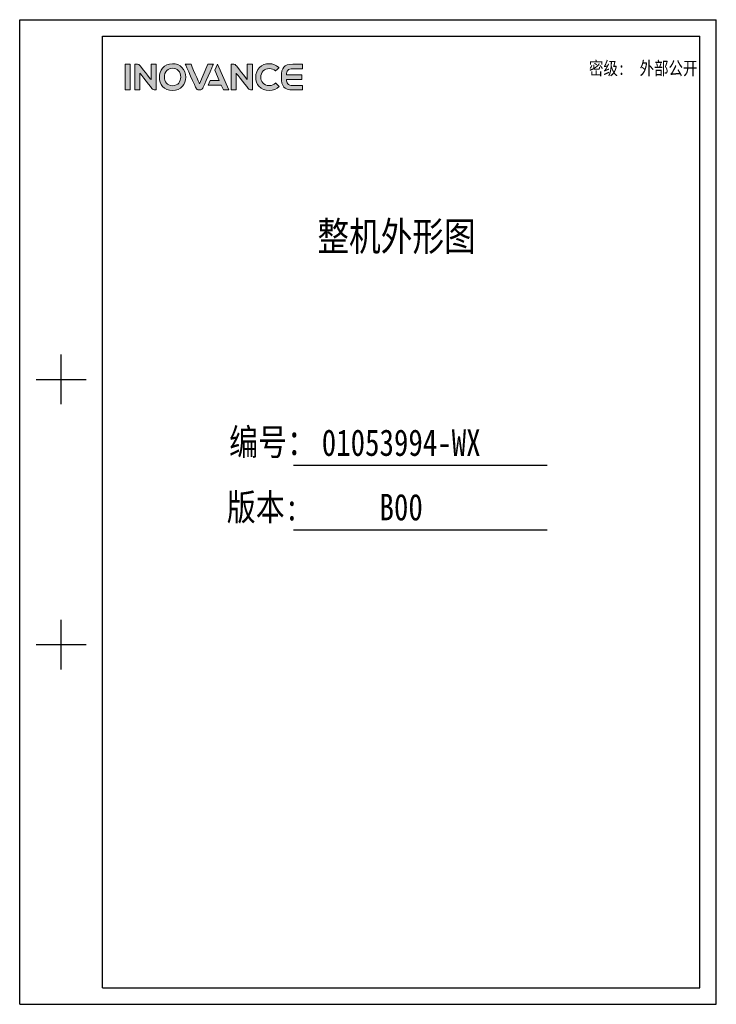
# Model space of a CAD drawing. Header units: millimetres. Extents: x -245 to 2192, y -983 to -162.
# Tile 1 of 49: x -245 to 336, y -983 to -162. Entities that reach past the tile are written whole.
import ezdxf
from ezdxf.enums import TextEntityAlignment as Align

# ---------------------------------------------------------------- set-up
doc = ezdxf.new("R2010")
doc.units = ezdxf.units.MM
doc.header["$LTSCALE"] = 30.734
doc.layers.get('0').update_dxf_attribs({"linetype": 'CONTINUOUS'})
doc.layers.add('Drawing', color=7, linetype='CONTINUOUS')
doc.layers.add('logo-蓝色', color=142, linetype='CONTINUOUS')
doc.styles.add('仿宋体', font='STFANGSO.TTF', dxfattribs={"width": 0.8})

# ---------------------------------------------------------------- blocks, each defined once
blk = doc.blocks.new('1')
at = {"layer": 'logo-蓝色'}
h = blk.add_hatch(color=256, dxfattribs=at)
h.dxf.hatch_style = 1
edge = h.paths.add_edge_path()
edge.add_spline(control_points=[(4238.3, 1447.6), (4238.3, 1447.6), (4245.7, 1447.6), (4245.7, 1447.6), (4245.7, 1447.6), (4245.7, 1447.6), (4245.7, 1484.7), (4245.7, 1484.7), (4245.7, 1484.7), (4245.7, 1484.7), (4238.3, 1484.7), (4238.3, 1484.7), (4238.3, 1484.7), (4238.3, 1484.7), (4238.3, 1447.6), (4238.3, 1447.6)], knot_values=[0, 0, 0, 0, 0.25, 0.25, 0.25, 0.25, 0.5, 0.5, 0.5, 0.5, 0.75, 0.75, 0.75, 0.75, 1, 1, 1, 1], degree=3, periodic=1)
h = blk.add_hatch(color=256, dxfattribs=at)
h.dxf.hatch_style = 1
edge = h.paths.add_edge_path()
edge.add_spline(control_points=[(4275.8, 1484.8), (4275.8, 1484.8), (4275.8, 1462.4), (4275.8, 1462.4), (4275.8, 1462.4), (4275.8, 1462.4), (4259.4, 1483.1), (4259.4, 1483.1), (4259.4, 1483.1), (4258.7, 1484.1), (4257.5, 1484.7), (4256.2, 1484.7), (4256.2, 1484.7), (4256.2, 1484.7), (4252.2, 1484.7), (4252.2, 1484.7), (4252.2, 1484.7), (4252.2, 1484.7), (4252.2, 1447.6), (4252.2, 1447.6), (4252.2, 1447.6), (4252.2, 1447.6), (4259.6, 1447.6), (4259.6, 1447.6), (4259.6, 1447.6), (4259.6, 1447.6), (4259.6, 1471.8), (4259.6, 1471.8), (4259.6, 1471.8), (4259.6, 1471.8), (4278, 1448.7), (4278, 1448.7), (4278, 1448.7), (4278.5, 1448), (4279.3, 1447.6), (4280.3, 1447.6), (4280.3, 1447.6), (4280.3, 1447.6), (4283.2, 1447.6), (4283.2, 1447.6), (4283.2, 1447.6), (4283.2, 1447.6), (4283.2, 1484.8), (4283.2, 1484.8), (4283.2, 1484.8), (4283.2, 1484.8), (4275.8, 1484.8), (4275.8, 1484.8)], knot_values=[0, 0, 0, 0, 0.083333, 0.083333, 0.083333, 0.083333, 0.166667, 0.166667, 0.166667, 0.166667, 0.25, 0.25, 0.25, 0.25, 0.333333, 0.333333, 0.333333, 0.333333, 0.416667, 0.416667, 0.416667, 0.416667, 0.5, 0.5, 0.5, 0.5, 0.583333, 0.583333, 0.583333, 0.583333, 0.666667, 0.666667, 0.666667, 0.666667, 0.75, 0.75, 0.75, 0.75, 0.833333, 0.833333, 0.833333, 0.833333, 0.916667, 0.916667, 0.916667, 0.916667, 1, 1, 1, 1], degree=3, periodic=1)
h = blk.add_hatch(color=256, dxfattribs=at)
h.dxf.hatch_style = 1
edge = h.paths.add_edge_path(flags=16)
edge.add_spline(control_points=[(4298.7, 1475.5), (4300.8, 1477.7), (4303.6, 1478.8), (4307, 1478.8), (4307, 1478.8), (4310.4, 1478.8), (4313.2, 1477.7), (4315.3, 1475.6), (4315.3, 1475.6), (4317.6, 1473.2), (4318.8, 1469.7), (4318.8, 1465.9), (4318.8, 1465.9), (4318.7, 1460), (4315.5, 1453.6), (4307, 1453.6), (4307, 1453.6), (4298.6, 1453.6), (4295.4, 1459.9), (4295.2, 1465.8), (4295.2, 1465.8), (4295.1, 1469.6), (4296.4, 1473.2), (4298.7, 1475.5)], knot_values=[0, 0, 0, 0, 0.166667, 0.166667, 0.166667, 0.166667, 0.333333, 0.333333, 0.333333, 0.333333, 0.5, 0.5, 0.5, 0.5, 0.666667, 0.666667, 0.666667, 0.666667, 0.833333, 0.833333, 0.833333, 0.833333, 1, 1, 1, 1], degree=3, periodic=0)
edge = h.paths.add_edge_path()
edge.add_spline(control_points=[(4307, 1485.5), (4293.9, 1485.5), (4287.9, 1475.4), (4287.9, 1465.9), (4287.9, 1465.9), (4287.9, 1460.8), (4289.6, 1456.1), (4292.6, 1452.7), (4292.6, 1452.7), (4296, 1448.9), (4301, 1446.8), (4307, 1446.8), (4307, 1446.8), (4313, 1446.8), (4318, 1448.9), (4321.4, 1452.8), (4321.4, 1452.8), (4324.3, 1456.2), (4326, 1460.9), (4326.1, 1466), (4326.1, 1466), (4326.1, 1471.5), (4324.1, 1476.7), (4320.6, 1480.2), (4320.6, 1480.2), (4317.2, 1483.7), (4312.5, 1485.5), (4307, 1485.5)], knot_values=[0, 0, 0, 0, 0.142857, 0.142857, 0.142857, 0.142857, 0.285714, 0.285714, 0.285714, 0.285714, 0.428571, 0.428571, 0.428571, 0.428571, 0.571429, 0.571429, 0.571429, 0.571429, 0.714286, 0.714286, 0.714286, 0.714286, 0.857143, 0.857143, 0.857143, 0.857143, 1, 1, 1, 1], degree=3, periodic=0)
h = blk.add_hatch(color=256, dxfattribs=at)
h.dxf.hatch_style = 1
edge = h.paths.add_edge_path()
edge.add_spline(control_points=[(4358, 1484.7), (4358, 1484.7), (4345.8, 1456.4), (4345.8, 1456.4), (4345.8, 1456.4), (4345.8, 1456.4), (4333.7, 1484.7), (4333.7, 1484.7), (4333.7, 1484.7), (4333.7, 1484.7), (4325.4, 1484.7), (4325.4, 1484.7), (4325.4, 1484.7), (4325.4, 1484.7), (4341, 1450), (4341, 1450), (4341, 1450), (4341.6, 1448.6), (4343, 1447.6), (4344.7, 1447.6), (4344.7, 1447.6), (4344.7, 1447.6), (4344.7, 1447.6), (4344.7, 1447.6), (4344.7, 1447.6), (4344.7, 1447.6), (4346.9, 1447.6), (4346.9, 1447.6), (4346.9, 1447.6), (4346.9, 1447.6), (4347, 1447.6), (4347, 1447.6), (4347, 1447.6), (4348.6, 1447.6), (4350, 1448.6), (4350.6, 1450), (4350.6, 1450), (4350.6, 1450), (4366.2, 1484.7), (4366.2, 1484.7), (4366.2, 1484.7), (4366.2, 1484.7), (4358, 1484.7), (4358, 1484.7)], knot_values=[0, 0, 0, 0, 0.090909, 0.090909, 0.090909, 0.090909, 0.181818, 0.181818, 0.181818, 0.181818, 0.272727, 0.272727, 0.272727, 0.272727, 0.363636, 0.363636, 0.363636, 0.363636, 0.454545, 0.454545, 0.454545, 0.454545, 0.545455, 0.545455, 0.545455, 0.545455, 0.636364, 0.636364, 0.636364, 0.636364, 0.727273, 0.727273, 0.727273, 0.727273, 0.818182, 0.818182, 0.818182, 0.818182, 0.909091, 0.909091, 0.909091, 0.909091, 1, 1, 1, 1], degree=3, periodic=1)
h = blk.add_hatch(color=256, dxfattribs=at)
h.dxf.hatch_style = 1
edge = h.paths.add_edge_path()
edge.add_spline(control_points=[(4371.9, 1484.7), (4371.9, 1484.7), (4368.1, 1476.1), (4368.1, 1476.1), (4368.1, 1476.1), (4368.1, 1476.1), (4374.5, 1461.4), (4374.5, 1461.4), (4374.5, 1461.4), (4374.5, 1461.4), (4361.5, 1461.4), (4361.5, 1461.4), (4361.5, 1461.4), (4361.5, 1461.4), (4358.4, 1454.5), (4358.4, 1454.5), (4358.4, 1454.5), (4358.4, 1454.5), (4377.4, 1454.5), (4377.4, 1454.5), (4377.4, 1454.5), (4377.4, 1454.5), (4380.5, 1447.6), (4380.5, 1447.6), (4380.5, 1447.6), (4380.5, 1447.6), (4388.6, 1447.6), (4388.6, 1447.6), (4388.6, 1447.6), (4388.6, 1447.6), (4371.9, 1484.7), (4371.9, 1484.7)], knot_values=[0, 0, 0, 0, 0.125, 0.125, 0.125, 0.125, 0.25, 0.25, 0.25, 0.25, 0.375, 0.375, 0.375, 0.375, 0.5, 0.5, 0.5, 0.5, 0.625, 0.625, 0.625, 0.625, 0.75, 0.75, 0.75, 0.75, 0.875, 0.875, 0.875, 0.875, 1, 1, 1, 1], degree=3, periodic=1)
h = blk.add_hatch(color=256, dxfattribs=at)
h.dxf.hatch_style = 1
edge = h.paths.add_edge_path()
edge.add_spline(control_points=[(4415.2, 1484.8), (4415.2, 1484.8), (4415.2, 1462.4), (4415.2, 1462.4), (4415.2, 1462.4), (4415.2, 1462.4), (4398.8, 1483.1), (4398.8, 1483.1), (4398.8, 1483.1), (4398.1, 1484.1), (4397, 1484.7), (4395.7, 1484.7), (4395.7, 1484.7), (4395.7, 1484.7), (4391.7, 1484.7), (4391.7, 1484.7), (4391.7, 1484.7), (4391.7, 1484.7), (4391.7, 1447.6), (4391.7, 1447.6), (4391.7, 1447.6), (4391.7, 1447.6), (4399, 1447.6), (4399, 1447.6), (4399, 1447.6), (4399, 1447.6), (4399, 1471.8), (4399, 1471.8), (4399, 1471.8), (4399, 1471.8), (4417.4, 1448.7), (4417.4, 1448.7), (4417.4, 1448.7), (4418, 1448), (4418.8, 1447.6), (4419.7, 1447.6), (4419.7, 1447.6), (4419.7, 1447.6), (4422.6, 1447.6), (4422.6, 1447.6), (4422.6, 1447.6), (4422.6, 1447.6), (4422.6, 1484.8), (4422.6, 1484.8), (4422.6, 1484.8), (4422.6, 1484.8), (4415.2, 1484.8), (4415.2, 1484.8)], knot_values=[0, 0, 0, 0, 0.083333, 0.083333, 0.083333, 0.083333, 0.166667, 0.166667, 0.166667, 0.166667, 0.25, 0.25, 0.25, 0.25, 0.333333, 0.333333, 0.333333, 0.333333, 0.416667, 0.416667, 0.416667, 0.416667, 0.5, 0.5, 0.5, 0.5, 0.583333, 0.583333, 0.583333, 0.583333, 0.666667, 0.666667, 0.666667, 0.666667, 0.75, 0.75, 0.75, 0.75, 0.833333, 0.833333, 0.833333, 0.833333, 0.916667, 0.916667, 0.916667, 0.916667, 1, 1, 1, 1], degree=3, periodic=1)
h = blk.add_hatch(color=256, dxfattribs=at)
h.dxf.hatch_style = 1
edge = h.paths.add_edge_path()
edge.add_spline(control_points=[(4456.1, 1457.4), (4453.9, 1455.2), (4450.4, 1453.8), (4447.1, 1453.8), (4447.1, 1453.8), (4438, 1453.8), (4434.7, 1460.1), (4434.7, 1466), (4434.7, 1466), (4434.7, 1469.5), (4435.9, 1472.8), (4438.2, 1475.1), (4438.2, 1475.1), (4440.4, 1477.3), (4443.4, 1478.4), (4447.1, 1478.4), (4447.1, 1478.4), (4450.5, 1478.4), (4453.5, 1477.2), (4455.8, 1475), (4455.8, 1475), (4455.8, 1475), (4455.9, 1474.9), (4455.9, 1474.9), (4455.9, 1474.9), (4455.9, 1474.9), (4460.9, 1479.7), (4460.9, 1479.7), (4460.9, 1479.7), (4460.9, 1479.7), (4460.7, 1479.8), (4460.7, 1479.8), (4460.7, 1479.8), (4456.9, 1483.5), (4452.2, 1485.5), (4447.1, 1485.5), (4447.1, 1485.5), (4441.3, 1485.5), (4436.4, 1483.6), (4432.9, 1480.1), (4432.9, 1480.1), (4429.4, 1476.6), (4427.4, 1471.4), (4427.4, 1465.9), (4427.4, 1465.9), (4427.5, 1460.8), (4429.1, 1456.1), (4432.1, 1452.8), (4432.1, 1452.8), (4435.6, 1448.9), (4440.8, 1446.8), (4447.1, 1446.8), (4447.1, 1446.8), (4452.6, 1446.8), (4457.5, 1448.7), (4461.2, 1452.3), (4461.2, 1452.3), (4461.2, 1452.3), (4461.3, 1452.5), (4461.3, 1452.5), (4461.3, 1452.5), (4461.3, 1452.5), (4456.3, 1457.6), (4456.3, 1457.6), (4456.3, 1457.6), (4456.3, 1457.6), (4456.1, 1457.4), (4456.1, 1457.4)], knot_values=[0, 0, 0, 0, 0.058824, 0.058824, 0.058824, 0.058824, 0.117647, 0.117647, 0.117647, 0.117647, 0.176471, 0.176471, 0.176471, 0.176471, 0.235294, 0.235294, 0.235294, 0.235294, 0.294118, 0.294118, 0.294118, 0.294118, 0.352941, 0.352941, 0.352941, 0.352941, 0.411765, 0.411765, 0.411765, 0.411765, 0.470588, 0.470588, 0.470588, 0.470588, 0.529412, 0.529412, 0.529412, 0.529412, 0.588235, 0.588235, 0.588235, 0.588235, 0.647059, 0.647059, 0.647059, 0.647059, 0.705882, 0.705882, 0.705882, 0.705882, 0.764706, 0.764706, 0.764706, 0.764706, 0.823529, 0.823529, 0.823529, 0.823529, 0.882353, 0.882353, 0.882353, 0.882353, 0.941176, 0.941176, 0.941176, 0.941176, 1, 1, 1, 1], degree=3, periodic=0)
h = blk.add_hatch(color=256, dxfattribs=at)
h.dxf.hatch_style = 1
edge = h.paths.add_edge_path()
edge.add_spline(control_points=[(4481.2, 1478.2), (4481.2, 1478.2), (4495.1, 1478.2), (4495.1, 1478.2), (4495.1, 1478.2), (4495.1, 1478.2), (4495.1, 1484.7), (4495.1, 1484.7), (4495.1, 1484.7), (4495.1, 1484.7), (4481.1, 1484.7), (4481.1, 1484.7), (4481.1, 1484.7), (4468.1, 1484.7), (4464.6, 1479.8), (4464.6, 1466.6), (4464.6, 1466.6), (4464.6, 1466.6), (4464.6, 1466.2), (4464.6, 1466.2), (4464.6, 1466.2), (4464.6, 1466.2), (4464.6, 1466.2), (4464.6, 1466.2), (4464.6, 1466.2), (4464.6, 1466.2), (4464.6, 1466.1), (4464.6, 1466.1), (4464.6, 1466.1), (4464.6, 1466.1), (4464.6, 1466.1), (4464.6, 1466.1), (4464.6, 1466.1), (4464.6, 1466.1), (4464.6, 1465.7), (4464.6, 1465.7), (4464.6, 1465.7), (4464.6, 1452.5), (4468.1, 1447.6), (4481.1, 1447.6), (4481.1, 1447.6), (4481.1, 1447.6), (4495.1, 1447.6), (4495.1, 1447.6), (4495.1, 1447.6), (4495.1, 1447.6), (4495.1, 1454), (4495.1, 1454), (4495.1, 1454), (4495.1, 1454), (4481.2, 1454), (4481.2, 1454), (4481.2, 1454), (4477.8, 1454), (4475.2, 1454.7), (4473.7, 1456.5), (4473.7, 1456.5), (4472.4, 1457.9), (4471.8, 1460.1), (4471.7, 1462.7), (4471.7, 1462.7), (4471.7, 1462.7), (4493.9, 1462.7), (4493.9, 1462.7), (4493.9, 1462.7), (4493.9, 1462.7), (4493.9, 1466.2), (4493.9, 1466.2), (4493.9, 1466.2), (4493.9, 1466.2), (4493.9, 1469.6), (4493.9, 1469.6), (4493.9, 1469.6), (4493.9, 1469.6), (4471.7, 1469.6), (4471.7, 1469.6), (4471.7, 1469.6), (4471.8, 1472.2), (4472.4, 1474.4), (4473.7, 1475.8), (4473.7, 1475.8), (4475.2, 1477.6), (4477.8, 1478.2), (4481.2, 1478.2)], knot_values=[0, 0, 0, 0, 0.047619, 0.047619, 0.047619, 0.047619, 0.095238, 0.095238, 0.095238, 0.095238, 0.142857, 0.142857, 0.142857, 0.142857, 0.190476, 0.190476, 0.190476, 0.190476, 0.238095, 0.238095, 0.238095, 0.238095, 0.285714, 0.285714, 0.285714, 0.285714, 0.333333, 0.333333, 0.333333, 0.333333, 0.380952, 0.380952, 0.380952, 0.380952, 0.428571, 0.428571, 0.428571, 0.428571, 0.47619, 0.47619, 0.47619, 0.47619, 0.52381, 0.52381, 0.52381, 0.52381, 0.571429, 0.571429, 0.571429, 0.571429, 0.619048, 0.619048, 0.619048, 0.619048, 0.666667, 0.666667, 0.666667, 0.666667, 0.714286, 0.714286, 0.714286, 0.714286, 0.761905, 0.761905, 0.761905, 0.761905, 0.809524, 0.809524, 0.809524, 0.809524, 0.857143, 0.857143, 0.857143, 0.857143, 0.904762, 0.904762, 0.904762, 0.904762, 0.952381, 0.952381, 0.952381, 0.952381, 1, 1, 1, 1], degree=3, periodic=0)
at = {"linetype": 'Continuous'}
for p, q in [((4085.7, 1549.2), (5094, 1549.2)), ((4085.7, 123.2), (4085.7, 1549.2)), ((5094, 123.2), (5094, 1549.2)), ((4205.8, 1525.2), (5070, 1525.2)), ((4205.8, 147.2), (4205.8, 1525.2)), ((5070, 147.2), (5070, 1525.2)), ((4145.8, 992.3), (4145.8, 1064.3)), ((4109.7, 1028.3), (4181.8, 1028.3)), ((4481.9, 903.9), (4849.2, 903.9)), ((4482.1, 810.5), (4849.2, 810.5)), ((4145.8, 608.2), (4145.8, 680.2)), ((4109.7, 644.2), (4181.8, 644.2)), ((4205.8, 147.2), (5070, 147.2)), ((4085.7, 123.2), (5094, 123.2))]:
    blk.add_line(p, q, dxfattribs=at)
at = {"layer": 'logo-蓝色', "lineweight": 9}
for points, knots in [([(4245.7, 1484.7), (4245.7, 1484.7), (4245.7, 1484.7), (4238.3, 1484.7), (4238.3, 1484.7)], [0.5, 0.5, 0.5, 0.5, 0.5, 0.75, 0.75, 0.75, 0.75]), ([(4238.3, 1484.7), (4238.3, 1484.7), (4238.3, 1484.7), (4238.3, 1447.6), (4238.3, 1447.6)], [0.75, 0.75, 0.75, 0.75, 0.75, 1, 1, 1, 1]), ([(4245.7, 1447.6), (4245.7, 1447.6), (4245.7, 1447.6), (4245.7, 1484.7), (4245.7, 1484.7)], [0.25, 0.25, 0.25, 0.25, 0.25, 0.5, 0.5, 0.5, 0.5]), ([(4256.2, 1484.7), (4256.2, 1484.7), (4256.2, 1484.7), (4252.2, 1484.7), (4252.2, 1484.7)], [0.25, 0.25, 0.25, 0.25, 0.25000001, 0.33333333, 0.33333333, 0.33333333, 0.33333333]), ([(4252.2, 1484.7), (4252.2, 1484.7), (4252.2, 1484.7), (4252.2, 1447.6), (4252.2, 1447.6)], [0.33333333, 0.33333333, 0.33333333, 0.33333333, 0.33333334, 0.41666667, 0.41666667, 0.41666667, 0.41666667]), ([(4259.4, 1483.1), (4259.4, 1483.1), (4258.7, 1484.1), (4257.5, 1484.7), (4256.2, 1484.7)], [0.16666667, 0.16666667, 0.16666667, 0.16666667, 0.16666668, 0.25, 0.25, 0.25, 0.25]), ([(4275.8, 1462.4), (4275.8, 1462.4), (4275.8, 1462.4), (4259.4, 1483.1), (4259.4, 1483.1)], [0.08333333, 0.08333333, 0.08333333, 0.08333333, 0.08333334, 0.16666667, 0.16666667, 0.16666667, 0.16666667]), ([(4283.2, 1484.8), (4283.2, 1484.8), (4283.2, 1484.8), (4275.8, 1484.8), (4275.8, 1484.8)], [0.91666667, 0.91666667, 0.91666667, 0.91666667, 0.91666668, 1, 1, 1, 1]), ([(4283.2, 1447.6), (4283.2, 1447.6), (4283.2, 1447.6), (4283.2, 1484.8), (4283.2, 1484.8)], [0.83333333, 0.83333333, 0.83333333, 0.83333333, 0.83333334, 0.91666667, 0.91666667, 0.91666667, 0.91666667]), ([(4320.6, 1480.2), (4320.6, 1480.2), (4317.2, 1483.7), (4312.5, 1485.5), (4307, 1485.5)], [0.8571429, 0.8571429, 0.8571429, 0.8571429, 0.8571429, 1, 1, 1, 1]), ([(4333.7, 1484.7), (4333.7, 1484.7), (4333.7, 1484.7), (4325.4, 1484.7), (4325.4, 1484.7)], [0.18181818, 0.18181818, 0.18181818, 0.18181818, 0.18181819, 0.27272727, 0.27272727, 0.27272727, 0.27272727]), ([(4325.4, 1484.7), (4325.4, 1484.7), (4325.4, 1484.7), (4341, 1450), (4341, 1450)], [0.27272727, 0.27272727, 0.27272727, 0.27272727, 0.27272728, 0.36363636, 0.36363636, 0.36363636, 0.36363636]), ([(4345.8, 1456.4), (4345.8, 1456.4), (4345.8, 1456.4), (4333.7, 1484.7), (4333.7, 1484.7)], [0.09090909, 0.09090909, 0.09090909, 0.09090909, 0.0909091, 0.18181818, 0.18181818, 0.18181818, 0.18181818]), ([(4350.6, 1450), (4350.6, 1450), (4350.6, 1450), (4366.2, 1484.7), (4366.2, 1484.7)], [0.81818182, 0.81818182, 0.81818182, 0.81818182, 0.81818183, 0.90909091, 0.90909091, 0.90909091, 0.90909091]), ([(4366.2, 1484.7), (4366.2, 1484.7), (4366.2, 1484.7), (4358, 1484.7), (4358, 1484.7)], [0.90909091, 0.90909091, 0.90909091, 0.90909091, 0.90909092, 1, 1, 1, 1]), ([(4388.6, 1447.6), (4388.6, 1447.6), (4388.6, 1447.6), (4371.9, 1484.7), (4371.9, 1484.7)], [0.875, 0.875, 0.875, 0.875, 0.875, 1, 1, 1, 1]), ([(4395.7, 1484.7), (4395.7, 1484.7), (4395.7, 1484.7), (4391.7, 1484.7), (4391.7, 1484.7)], [0.25, 0.25, 0.25, 0.25, 0.25000001, 0.33333333, 0.33333333, 0.33333333, 0.33333333]), ([(4391.7, 1484.7), (4391.7, 1484.7), (4391.7, 1484.7), (4391.7, 1447.6), (4391.7, 1447.6)], [0.33333333, 0.33333333, 0.33333333, 0.33333333, 0.33333334, 0.41666667, 0.41666667, 0.41666667, 0.41666667]), ([(4398.8, 1483.1), (4398.8, 1483.1), (4398.1, 1484.1), (4397, 1484.7), (4395.7, 1484.7)], [0.16666667, 0.16666667, 0.16666667, 0.16666667, 0.16666668, 0.25, 0.25, 0.25, 0.25]), ([(4415.2, 1462.4), (4415.2, 1462.4), (4415.2, 1462.4), (4398.8, 1483.1), (4398.8, 1483.1)], [0.08333333, 0.08333333, 0.08333333, 0.08333333, 0.08333334, 0.16666667, 0.16666667, 0.16666667, 0.16666667]), ([(4422.6, 1484.8), (4422.6, 1484.8), (4422.6, 1484.8), (4415.2, 1484.8), (4415.2, 1484.8)], [0.91666667, 0.91666667, 0.91666667, 0.91666667, 0.91666668, 1, 1, 1, 1]), ([(4422.6, 1447.6), (4422.6, 1447.6), (4422.6, 1447.6), (4422.6, 1484.8), (4422.6, 1484.8)], [0.83333333, 0.83333333, 0.83333333, 0.83333333, 0.83333334, 0.91666667, 0.91666667, 0.91666667, 0.91666667]), ([(4460.7, 1479.8), (4460.7, 1479.8), (4456.9, 1483.5), (4452.2, 1485.5), (4447.1, 1485.5), (4447.1, 1485.5), (4441.3, 1485.5), (4436.4, 1483.6), (4432.9, 1480.1)], [0.4705882, 0.4705882, 0.4705882, 0.4705882, 0.4705882, 0.5294118, 0.5294118, 0.5294118, 0.5294118, 0.5882353, 0.5882353, 0.5882353, 0.5882353]), ([(4481.1, 1484.7), (4481.1, 1484.7), (4468.1, 1484.7), (4464.6, 1479.8), (4464.6, 1466.6)], [0.14285714, 0.14285714, 0.14285714, 0.14285714, 0.14285715, 0.19047619, 0.19047619, 0.19047619, 0.19047619]), ([(4495.1, 1484.7), (4495.1, 1484.7), (4495.1, 1484.7), (4481.1, 1484.7), (4481.1, 1484.7)], [0.0952381, 0.0952381, 0.0952381, 0.0952381, 0.09523811, 0.14285714, 0.14285714, 0.14285714, 0.14285714]), ([(4495.1, 1478.2), (4495.1, 1478.2), (4495.1, 1478.2), (4495.1, 1484.7), (4495.1, 1484.7)], [0.04761905, 0.04761905, 0.04761905, 0.04761905, 0.04761906, 0.0952381, 0.0952381, 0.0952381, 0.0952381]), ([(4259.6, 1447.6), (4259.6, 1447.6), (4259.6, 1447.6), (4259.6, 1471.8), (4259.6, 1471.8)], [0.5, 0.5, 0.5, 0.5, 0.50000001, 0.58333333, 0.58333333, 0.58333333, 0.58333333]), ([(4259.6, 1471.8), (4259.6, 1471.8), (4259.6, 1471.8), (4278, 1448.7), (4278, 1448.7)], [0.58333333, 0.58333333, 0.58333333, 0.58333333, 0.58333334, 0.66666667, 0.66666667, 0.66666667, 0.66666667]), ([(4295.2, 1465.8), (4295.2, 1465.8), (4295.1, 1469.6), (4296.4, 1473.2), (4298.7, 1475.5)], [0.8333333, 0.8333333, 0.8333333, 0.8333333, 0.8333333, 1, 1, 1, 1]), ([(4307, 1478.8), (4307, 1478.8), (4310.4, 1478.8), (4313.2, 1477.7), (4315.3, 1475.6)], [0.1666667, 0.1666667, 0.1666667, 0.1666667, 0.1666667, 0.3333333, 0.3333333, 0.3333333, 0.3333333]), ([(4315.3, 1475.6), (4315.3, 1475.6), (4317.6, 1473.2), (4318.8, 1469.7), (4318.8, 1465.9)], [0.3333333, 0.3333333, 0.3333333, 0.3333333, 0.3333333, 0.5, 0.5, 0.5, 0.5]), ([(4326.1, 1466), (4326.1, 1466), (4326.1, 1471.5), (4324.1, 1476.7), (4320.6, 1480.2)], [0.7142857, 0.7142857, 0.7142857, 0.7142857, 0.7142857, 0.8571429, 0.8571429, 0.8571429, 0.8571429]), ([(4368.1, 1476.1), (4368.1, 1476.1), (4368.1, 1476.1), (4374.5, 1461.4), (4374.5, 1461.4)], [0.125, 0.125, 0.125, 0.125, 0.125, 0.25, 0.25, 0.25, 0.25]), ([(4399, 1447.6), (4399, 1447.6), (4399, 1447.6), (4399, 1471.8), (4399, 1471.8)], [0.5, 0.5, 0.5, 0.5, 0.50000001, 0.58333333, 0.58333333, 0.58333333, 0.58333333]), ([(4399, 1471.8), (4399, 1471.8), (4399, 1471.8), (4417.4, 1448.7), (4417.4, 1448.7)], [0.58333333, 0.58333333, 0.58333333, 0.58333333, 0.58333334, 0.66666667, 0.66666667, 0.66666667, 0.66666667]), ([(4432.9, 1480.1), (4432.9, 1480.1), (4429.4, 1476.6), (4427.4, 1471.4), (4427.4, 1465.9)], [0.58823529, 0.58823529, 0.58823529, 0.58823529, 0.5882353, 0.64705882, 0.64705882, 0.64705882, 0.64705882]), ([(4434.7, 1466), (4434.7, 1466), (4434.7, 1469.5), (4435.9, 1472.8), (4438.2, 1475.1)], [0.11764706, 0.11764706, 0.11764706, 0.11764706, 0.11764707, 0.17647059, 0.17647059, 0.17647059, 0.17647059]), ([(4438.2, 1475.1), (4438.2, 1475.1), (4440.4, 1477.3), (4443.4, 1478.4), (4447.1, 1478.4)], [0.17647059, 0.17647059, 0.17647059, 0.17647059, 0.1764706, 0.23529412, 0.23529412, 0.23529412, 0.23529412]), ([(4447.1, 1478.4), (4447.1, 1478.4), (4450.5, 1478.4), (4453.5, 1477.2), (4455.8, 1475)], [0.23529412, 0.23529412, 0.23529412, 0.23529412, 0.23529413, 0.29411765, 0.29411765, 0.29411765, 0.29411765]), ([(4455.8, 1475), (4455.8, 1475), (4455.8, 1475), (4455.9, 1474.9), (4455.9, 1474.9)], [0.29411765, 0.29411765, 0.29411765, 0.29411765, 0.29411766, 0.35294118, 0.35294118, 0.35294118, 0.35294118]), ([(4455.9, 1474.9), (4455.9, 1474.9), (4455.9, 1474.9), (4460.9, 1479.7), (4460.9, 1479.7)], [0.35294118, 0.35294118, 0.35294118, 0.35294118, 0.35294119, 0.41176471, 0.41176471, 0.41176471, 0.41176471]), ([(4460.9, 1479.7), (4460.9, 1479.7), (4460.9, 1479.7), (4460.7, 1479.8), (4460.7, 1479.8)], [0.41176471, 0.41176471, 0.41176471, 0.41176471, 0.41176472, 0.47058824, 0.47058824, 0.47058824, 0.47058824]), ([(4471.7, 1469.6), (4471.7, 1469.6), (4471.8, 1472.2), (4472.4, 1474.4), (4473.7, 1475.8)], [0.9047619, 0.9047619, 0.9047619, 0.9047619, 0.90476191, 0.95238095, 0.95238095, 0.95238095, 0.95238095]), ([(4493.9, 1469.6), (4493.9, 1469.6), (4493.9, 1469.6), (4471.7, 1469.6), (4471.7, 1469.6)], [0.85714286, 0.85714286, 0.85714286, 0.85714286, 0.85714287, 0.9047619, 0.9047619, 0.9047619, 0.9047619]), ([(4473.7, 1475.8), (4473.7, 1475.8), (4475.2, 1477.6), (4477.8, 1478.2), (4481.2, 1478.2)], [0.95238095, 0.95238095, 0.95238095, 0.95238095, 0.95238096, 1, 1, 1, 1]), ([(4493.9, 1466.2), (4493.9, 1466.2), (4493.9, 1466.2), (4493.9, 1469.6), (4493.9, 1469.6)], [0.80952381, 0.80952381, 0.80952381, 0.80952381, 0.80952382, 0.85714286, 0.85714286, 0.85714286, 0.85714286]), ([(4287.9, 1465.9), (4287.9, 1465.9), (4287.9, 1460.8), (4289.6, 1456.1), (4292.6, 1452.7)], [0.1428571, 0.1428571, 0.1428571, 0.1428571, 0.1428572, 0.2857143, 0.2857143, 0.2857143, 0.2857143]), ([(4318.8, 1465.9), (4318.8, 1465.9), (4318.7, 1460), (4315.5, 1453.6), (4307, 1453.6), (4307, 1453.6), (4298.6, 1453.6), (4295.4, 1459.9), (4295.2, 1465.8)], [0.5, 0.5, 0.5, 0.5, 0.5, 0.6666667, 0.6666667, 0.6666667, 0.6666667, 0.8333333, 0.8333333, 0.8333333, 0.8333333]), ([(4321.4, 1452.8), (4321.4, 1452.8), (4324.3, 1456.2), (4326, 1460.9), (4326.1, 1466)], [0.5714286, 0.5714286, 0.5714286, 0.5714286, 0.5714286, 0.7142857, 0.7142857, 0.7142857, 0.7142857]), ([(4361.5, 1461.4), (4361.5, 1461.4), (4361.5, 1461.4), (4358.4, 1454.5), (4358.4, 1454.5)], [0.375, 0.375, 0.375, 0.375, 0.375, 0.5, 0.5, 0.5, 0.5]), ([(4374.5, 1461.4), (4374.5, 1461.4), (4374.5, 1461.4), (4361.5, 1461.4), (4361.5, 1461.4)], [0.25, 0.25, 0.25, 0.25, 0.25, 0.375, 0.375, 0.375, 0.375]), ([(4427.4, 1465.9), (4427.4, 1465.9), (4427.5, 1460.8), (4429.1, 1456.1), (4432.1, 1452.8)], [0.64705882, 0.64705882, 0.64705882, 0.64705882, 0.64705883, 0.70588235, 0.70588235, 0.70588235, 0.70588235]), ([(4456.1, 1457.4), (4453.9, 1455.2), (4450.4, 1453.8), (4447.1, 1453.8), (4447.1, 1453.8), (4438, 1453.8), (4434.7, 1460.1), (4434.7, 1466)], [0, 0, 0, 0, 0.0588235, 0.0588235, 0.0588235, 0.0588235, 0.1176471, 0.1176471, 0.1176471, 0.1176471]), ([(4456.3, 1457.6), (4456.3, 1457.6), (4456.3, 1457.6), (4456.1, 1457.4), (4456.1, 1457.4)], [0.94117647, 0.94117647, 0.94117647, 0.94117647, 0.94117648, 1, 1, 1, 1]), ([(4461.3, 1452.5), (4461.3, 1452.5), (4461.3, 1452.5), (4456.3, 1457.6), (4456.3, 1457.6)], [0.88235294, 0.88235294, 0.88235294, 0.88235294, 0.88235295, 0.94117647, 0.94117647, 0.94117647, 0.94117647]), ([(4464.6, 1466.6), (4464.6, 1466.6), (4464.6, 1466.6), (4464.6, 1466.2), (4464.6, 1466.2)], [0.19047619, 0.19047619, 0.19047619, 0.19047619, 0.1904762, 0.23809524, 0.23809524, 0.23809524, 0.23809524]), ([(4464.6, 1466.2), (4464.6, 1466.2), (4464.6, 1466.2), (4464.6, 1466.2), (4464.6, 1466.2)], [0.23809524, 0.23809524, 0.23809524, 0.23809524, 0.23809525, 0.28571429, 0.28571429, 0.28571429, 0.28571429]), ([(4464.6, 1466.2), (4464.6, 1466.2), (4464.6, 1466.2), (4464.6, 1466.1), (4464.6, 1466.1)], [0.28571429, 0.28571429, 0.28571429, 0.28571429, 0.2857143, 0.33333333, 0.33333333, 0.33333333, 0.33333333]), ([(4464.6, 1466.1), (4464.6, 1466.1), (4464.6, 1466.1), (4464.6, 1466.1), (4464.6, 1466.1)], [0.33333333, 0.33333333, 0.33333333, 0.33333333, 0.33333334, 0.38095238, 0.38095238, 0.38095238, 0.38095238]), ([(4464.6, 1466.1), (4464.6, 1466.1), (4464.6, 1466.1), (4464.6, 1465.7), (4464.6, 1465.7)], [0.38095238, 0.38095238, 0.38095238, 0.38095238, 0.38095239, 0.42857143, 0.42857143, 0.42857143, 0.42857143]), ([(4464.6, 1465.7), (4464.6, 1465.7), (4464.6, 1452.5), (4468.1, 1447.6), (4481.1, 1447.6)], [0.42857143, 0.42857143, 0.42857143, 0.42857143, 0.42857144, 0.47619048, 0.47619048, 0.47619048, 0.47619048]), ([(4473.7, 1456.5), (4473.7, 1456.5), (4472.4, 1457.9), (4471.8, 1460.1), (4471.7, 1462.7)], [0.66666667, 0.66666667, 0.66666667, 0.66666667, 0.66666668, 0.71428571, 0.71428571, 0.71428571, 0.71428571]), ([(4471.7, 1462.7), (4471.7, 1462.7), (4471.7, 1462.7), (4493.9, 1462.7), (4493.9, 1462.7)], [0.71428571, 0.71428571, 0.71428571, 0.71428571, 0.71428572, 0.76190476, 0.76190476, 0.76190476, 0.76190476]), ([(4495.1, 1454), (4495.1, 1454), (4495.1, 1454), (4481.2, 1454), (4481.2, 1454), (4481.2, 1454), (4477.8, 1454), (4475.2, 1454.7), (4473.7, 1456.5)], [0.57142857, 0.57142857, 0.57142857, 0.57142857, 0.57142858, 0.61904762, 0.61904762, 0.61904762, 0.61904763, 0.66666667, 0.66666667, 0.66666667, 0.66666667]), ([(4493.9, 1462.7), (4493.9, 1462.7), (4493.9, 1462.7), (4493.9, 1466.2), (4493.9, 1466.2)], [0.76190476, 0.76190476, 0.76190476, 0.76190476, 0.76190477, 0.80952381, 0.80952381, 0.80952381, 0.80952381]), ([(4252.2, 1447.6), (4252.2, 1447.6), (4252.2, 1447.6), (4259.6, 1447.6), (4259.6, 1447.6)], [0.41666667, 0.41666667, 0.41666667, 0.41666667, 0.41666668, 0.5, 0.5, 0.5, 0.5]), ([(4278, 1448.7), (4278, 1448.7), (4278.5, 1448), (4279.3, 1447.6), (4280.3, 1447.6)], [0.66666667, 0.66666667, 0.66666667, 0.66666667, 0.66666668, 0.75, 0.75, 0.75, 0.75]), ([(4280.3, 1447.6), (4280.3, 1447.6), (4280.3, 1447.6), (4283.2, 1447.6), (4283.2, 1447.6)], [0.75, 0.75, 0.75, 0.75, 0.75000001, 0.83333333, 0.83333333, 0.83333333, 0.83333333]), ([(4292.6, 1452.7), (4292.6, 1452.7), (4296, 1448.9), (4301, 1446.8), (4307, 1446.8)], [0.2857143, 0.2857143, 0.2857143, 0.2857143, 0.2857143, 0.4285714, 0.4285714, 0.4285714, 0.4285714]), ([(4307, 1446.8), (4307, 1446.8), (4313, 1446.8), (4318, 1448.9), (4321.4, 1452.8)], [0.4285714, 0.4285714, 0.4285714, 0.4285714, 0.4285714, 0.5714286, 0.5714286, 0.5714286, 0.5714286]), ([(4341, 1450), (4341, 1450), (4341.6, 1448.6), (4343, 1447.6), (4344.7, 1447.6)], [0.36363636, 0.36363636, 0.36363636, 0.36363636, 0.36363637, 0.45454545, 0.45454545, 0.45454545, 0.45454545]), ([(4344.7, 1447.6), (4344.7, 1447.6), (4344.7, 1447.6), (4344.7, 1447.6), (4344.7, 1447.6)], [0.45454545, 0.45454545, 0.45454545, 0.45454545, 0.45454546, 0.54545455, 0.54545455, 0.54545455, 0.54545455]), ([(4344.7, 1447.6), (4344.7, 1447.6), (4344.7, 1447.6), (4346.9, 1447.6), (4346.9, 1447.6)], [0.54545455, 0.54545455, 0.54545455, 0.54545455, 0.54545456, 0.63636364, 0.63636364, 0.63636364, 0.63636364]), ([(4346.9, 1447.6), (4346.9, 1447.6), (4346.9, 1447.6), (4347, 1447.6), (4347, 1447.6)], [0.63636364, 0.63636364, 0.63636364, 0.63636364, 0.63636365, 0.72727273, 0.72727273, 0.72727273, 0.72727273]), ([(4347, 1447.6), (4347, 1447.6), (4348.6, 1447.6), (4350, 1448.6), (4350.6, 1450)], [0.72727273, 0.72727273, 0.72727273, 0.72727273, 0.72727274, 0.81818182, 0.81818182, 0.81818182, 0.81818182]), ([(4358.4, 1454.5), (4358.4, 1454.5), (4358.4, 1454.5), (4377.4, 1454.5), (4377.4, 1454.5)], [0.5, 0.5, 0.5, 0.5, 0.5, 0.625, 0.625, 0.625, 0.625]), ([(4377.4, 1454.5), (4377.4, 1454.5), (4377.4, 1454.5), (4380.5, 1447.6), (4380.5, 1447.6)], [0.625, 0.625, 0.625, 0.625, 0.625, 0.75, 0.75, 0.75, 0.75]), ([(4380.5, 1447.6), (4380.5, 1447.6), (4380.5, 1447.6), (4388.6, 1447.6), (4388.6, 1447.6)], [0.75, 0.75, 0.75, 0.75, 0.75, 0.875, 0.875, 0.875, 0.875]), ([(4391.7, 1447.6), (4391.7, 1447.6), (4391.7, 1447.6), (4399, 1447.6), (4399, 1447.6)], [0.41666667, 0.41666667, 0.41666667, 0.41666667, 0.41666668, 0.5, 0.5, 0.5, 0.5]), ([(4417.4, 1448.7), (4417.4, 1448.7), (4418, 1448), (4418.8, 1447.6), (4419.7, 1447.6)], [0.66666667, 0.66666667, 0.66666667, 0.66666667, 0.66666668, 0.75, 0.75, 0.75, 0.75]), ([(4419.7, 1447.6), (4419.7, 1447.6), (4419.7, 1447.6), (4422.6, 1447.6), (4422.6, 1447.6)], [0.75, 0.75, 0.75, 0.75, 0.75000001, 0.83333333, 0.83333333, 0.83333333, 0.83333333]), ([(4432.1, 1452.8), (4432.1, 1452.8), (4435.6, 1448.9), (4440.8, 1446.8), (4447.1, 1446.8), (4447.1, 1446.8), (4452.6, 1446.8), (4457.5, 1448.7), (4461.2, 1452.3)], [0.7058824, 0.7058824, 0.7058824, 0.7058824, 0.7058824, 0.7647059, 0.7647059, 0.7647059, 0.7647059, 0.8235294, 0.8235294, 0.8235294, 0.8235294]), ([(4461.2, 1452.3), (4461.2, 1452.3), (4461.2, 1452.3), (4461.3, 1452.5), (4461.3, 1452.5)], [0.82352941, 0.82352941, 0.82352941, 0.82352941, 0.82352942, 0.88235294, 0.88235294, 0.88235294, 0.88235294]), ([(4481.1, 1447.6), (4481.1, 1447.6), (4481.1, 1447.6), (4495.1, 1447.6), (4495.1, 1447.6)], [0.47619048, 0.47619048, 0.47619048, 0.47619048, 0.47619049, 0.52380952, 0.52380952, 0.52380952, 0.52380952]), ([(4495.1, 1447.6), (4495.1, 1447.6), (4495.1, 1447.6), (4495.1, 1454), (4495.1, 1454)], [0.52380952, 0.52380952, 0.52380952, 0.52380952, 0.52380953, 0.57142857, 0.57142857, 0.57142857, 0.57142857])]:
    blk.add_open_spline(points, degree=3, knots=knots, dxfattribs=at)
for points in [[(4275.8, 1484.8), (4275.8, 1484.8), (4275.8, 1462.4), (4275.8, 1462.4)], [(4307, 1485.5), (4293.9, 1485.5), (4287.9, 1475.4), (4287.9, 1465.9)], [(4358, 1484.7), (4358, 1484.7), (4345.8, 1456.4), (4345.8, 1456.4)], [(4371.9, 1484.7), (4371.9, 1484.7), (4368.1, 1476.1), (4368.1, 1476.1)], [(4415.2, 1484.8), (4415.2, 1484.8), (4415.2, 1462.4), (4415.2, 1462.4)], [(4298.7, 1475.5), (4300.8, 1477.7), (4303.6, 1478.8), (4307, 1478.8)], [(4481.2, 1478.2), (4481.2, 1478.2), (4495.1, 1478.2), (4495.1, 1478.2)], [(4238.3, 1447.6), (4238.3, 1447.6), (4245.7, 1447.6), (4245.7, 1447.6)]]:
    blk.add_open_spline(points, degree=3, dxfattribs=at)
at = {"linetype": 'Continuous', "style": '仿宋体', "width": 0.8}
for s, height, p in [('密级:  外部公开', 19.21, (4909.7, 1469.3)), ('编号：', 38.41, (4388.9, 918.4)), ('版本:', 38.41, (4385.5, 824))]:
    blk.add_text(s, height=height, dxfattribs=at).set_placement(p)
at = {"linetype": 'Continuous', "lineweight": 0, "ltscale": 0.3, "style": '仿宋体', "width": 0.8}
for tag, height, p in [('编号', 38.4, (4637.9, 936.4)), ('版本', 38.4, (4637.9, 843)), ('编号', 14.4, (5574.2, 169.5))]:
    blk.add_attdef(tag, text='', height=height, dxfattribs=at).set_placement(p, align=Align.MIDDLE)
at = {"layer": 'Drawing', "style": '仿宋体', "width": 0.8}
blk.add_text('整机外形图', height=42.01, dxfattribs=at).set_placement((4516.6, 1214.5))

msp = doc.modelspace()

# ---------------------------------------------------------------- block references
ref = msp.add_blockref('1', (-2596.83, -1053.65), dxfattribs=dict(xscale=0.575736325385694, yscale=0.575736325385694, zscale=0.575736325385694))
ref.add_attrib('编号', '01053994-WX', dxfattribs={"linetype": 'Continuous', "lineweight": 0, "ltscale": 0.3, "height": 22.1145, "style": '仿宋体', "width": 0.8}).set_placement((73.38, -514.53), align=Align.MIDDLE)
ref.add_attrib('版本', 'B00', dxfattribs={"linetype": 'Continuous', "lineweight": 0, "ltscale": 0.3, "height": 22.114, "style": '仿宋体', "width": 0.8}).set_placement((73.38, -568.32), align=Align.MIDDLE)

doc.saveas('drawing.dxf')
